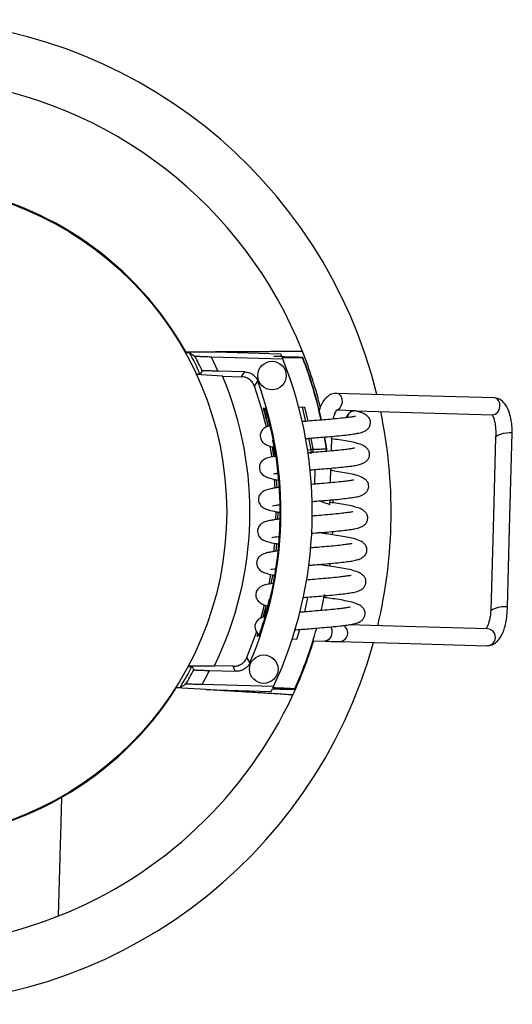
# Model space of a CAD drawing. Header units: millimetres. Extents: x 20 to 400, y 8 to 286.
# Tile 3 of 8: x 133 to 151, y 53 to 87. Entities that reach past the tile are written whole.
import ezdxf

# ---------------------------------------------------------------- set-up
doc = ezdxf.new("R2010")
doc.units = ezdxf.units.MM

msp = doc.modelspace()

# ---------------------------------------------------------------- linework, layer by layer
at = {"color": 7, "linetype": 'Continuous', "lineweight": 25}
for p, q in [((139.241, 75.613), (140.285, 75.614)), ((140.285, 75.614), (142.572, 75.55)), ((139.227, 75.589), (139.372, 75.585)), ((139.372, 75.585), (139.561, 75.469)), ((140.135, 75.444), (142.644, 75.374)), ((140.135, 75.444), (140.372, 74.937)), ((142.337, 75.465), (142.446, 75.462)), ((143.074, 75.427), (142.344, 75.448)), ((142.609, 75.46), (142.624, 75.422)), ((139.82, 74.944), (139.748, 74.835)), ((141.313, 74.911), (140.372, 74.937)), ((140.534, 74.762), (139.595, 74.815)), ((139.748, 74.835), (139.609, 74.839)), ((140.534, 74.762), (141.192, 74.744)), ((141.649, 74.411), (141.769, 74.582)), ((141.986, 73.641), (141.971, 73.642)), ((142.148, 73.008), (141.986, 73.641)), ((142.038, 73.64), (142.023, 73.64)), ((143.404, 73.674), (143.205, 73.669)), ((144.519, 73.561), (144.523, 73.561)), ((145.157, 73.551), (144.528, 73.568)), ((142.071, 73.239), (142.122, 73.001)), ((142.283, 72.519), (142.354, 72.156)), ((144.348, 72.139), (144.362, 72.651)), ((142.273, 72.288), (142.321, 71.942)), ((142.318, 72.156), (142.293, 72.284)), ((143.764, 71.488), (143.75, 70.976)), ((144.317, 71.024), (144.331, 71.535)), ((144.342, 71.453), (144.334, 71.536)), ((142.38, 70.84), (142.357, 71.147)), ((142.417, 71.132), (142.436, 70.849)), ((143.964, 70.382), (143.92, 70.388)), ((144.295, 70.263), (144.3, 70.42)), ((144.408, 70.32), (144.406, 70.429)), ((142.404, 69.732), (142.407, 70.017)), ((142.464, 70.001), (142.461, 69.741)), ((144.391, 69.203), (144.396, 69.312)), ((142.419, 68.888), (142.399, 68.621)), ((144.292, 68.095), (144.304, 68.191)), ((142.162, 67.466), (142.224, 67.808)), ((144.114, 67.001), (144.126, 67.063)), ((142.059, 66.725), (141.944, 66.31)), ((141.975, 66.319), (142.077, 66.719)), ((141.746, 65.645), (141.762, 65.645)), ((141.762, 65.645), (141.789, 65.73)), ((141.799, 65.644), (141.814, 65.643)), ((143.141, 65.535), (143.244, 65.88)), ((142.977, 65.549), (143.141, 65.535)), ((143.681, 65.485), (144.121, 65.471)), ((139.321, 64.582), (139.461, 64.579)), ((139.33, 64.606), (140.25, 64.607)), ((139.461, 64.579), (139.527, 64.465)), ((140.906, 64.588), (140.25, 64.607)), ((140.974, 64.416), (140.906, 64.588)), ((141.492, 64.718), (141.383, 64.895)), ((139.812, 63.949), (140.078, 64.441)), ((140.078, 64.441), (140.974, 64.416)), ((139.238, 63.956), (139.043, 63.85)), ((142.322, 63.878), (139.812, 63.949)), ((138.898, 63.854), (138.911, 63.829)), ((138.898, 63.854), (139.043, 63.85)), ((139.953, 63.77), (138.911, 63.829)), ((139.953, 63.77), (142.24, 63.706))]:
    msp.add_line(p, q, dxfattribs=at)
at = {"color": 8, "linetype": 'Continuous', "lineweight": 25}
for p, q in [((143.449, 73.177), (143.333, 73.672)), ((143.404, 73.674), (143.519, 73.183)), ((143.634, 72.187), (143.562, 72.584)), ((143.63, 72.59), (143.702, 72.197)), ((143.511, 72.184), (143.634, 72.187)), ((143.524, 67.002), (143.436, 67.009))]:
    msp.add_line(p, q, dxfattribs=at)
at = {"color": 7, "linetype": 'Continuous', "lineweight": 25, "flags": 128}
for points in [[(139.241, 75.613), (139.234, 75.601), (139.227, 75.589)], [(141.192, 74.744), (141.26, 74.837), (141.313, 74.911)], [(142.068, 72.973), (141.896, 73.638), (141.649, 74.411)], [(144.504, 73.563), (144.566, 73.582), (144.645, 73.645), (144.703, 73.74), (144.731, 73.853), (144.725, 73.968), (144.686, 74.066), (144.62, 74.132), (144.537, 74.157), (144.536, 74.157)], [(150.059, 74.002), (147.384, 74.077), (144.537, 74.157)], [(150.002, 73.407), (150.088, 73.427), (150.167, 73.49), (150.225, 73.585), (150.253, 73.698), (150.247, 73.813), (150.208, 73.911), (150.142, 73.977), (150.059, 74.002), (150.059, 74.002)], [(145.21, 73.541), (147.154, 73.487), (150.001, 73.407)], [(144.184, 72.218), (144.117, 72.627), (144.117, 72.631)], [(150.104, 72.627), (150.027, 69.868), (149.933, 66.53)], [(150.104, 72.628), (150.121, 72.654), (150.179, 72.69), (150.271, 72.727), (150.381, 72.759), (150.494, 72.78), (150.592, 72.789), (150.66, 72.783), (150.688, 72.764), (150.689, 72.761)], [(150.518, 66.663), (150.595, 69.422), (150.689, 72.761)], [(142.265, 71.93), (142.246, 72.054), (142.202, 72.317)], [(142.375, 72.005), (142.36, 72.005), (142.345, 72.006)], [(142.333, 68.607), (142.354, 68.818), (142.361, 68.902)], [(143.987, 66.537), (144.019, 66.678), (144.108, 67.104)], [(141.871, 66.272), (141.915, 66.427), (142.001, 66.749)], [(149.933, 66.53), (149.95, 66.556), (150.008, 66.593), (150.1, 66.629), (150.21, 66.661), (150.323, 66.683), (150.421, 66.691), (150.489, 66.686), (150.517, 66.666), (150.518, 66.663)], [(144.328, 65.973), (144.363, 65.876), (144.368, 65.762), (144.339, 65.649), (144.283, 65.553), (144.207, 65.491), (144.122, 65.471), (144.121, 65.471)], [(149.814, 65.906), (147.304, 65.976), (144.944, 66.043)], [(141.383, 64.895), (141.672, 65.653), (141.728, 65.815)], [(144.611, 65.455), (147.121, 65.384), (149.792, 65.31)]]:
    msp.add_lwpolyline(points, dxfattribs=at)
at = {"color": 8, "linetype": 'Continuous', "lineweight": 25, "flags": 128}
msp.add_lwpolyline([(144.171, 72.217), (144.105, 72.625), (144.104, 72.631)], dxfattribs=at)
at = {"color": 7, "linetype": 'Continuous', "lineweight": 25}
for centre, radius in [((129.177, 69.999), 11.5), ((142.266, 74.784), 0.5), ((141.977, 64.488), 0.5)]:
    msp.add_circle(centre, radius, dxfattribs=at)
for centre, radius, start, end in [((129.177, 69.999), 17.263, 13.8211, 164.6057), ((129.177, 69.999), 15.235, 21.689, 82.7435), ((129.177, 69.999), 11.524, 29.1551, 80.9152), ((129.177, 69.999), 15.235, 13.9133, 21.689), ((129.177, 69.999), 11.625, 24.581, 28.7208), ((129.177, 69.999), 11.736, 24.9197, 27.7782), ((129.177, 69.999), 14.5, 335.0311, 21.7567), ((129.177, 69.999), 14.25, 22.4796, 22.5565), ((129.177, 69.999), 14.5, 22.1254, 22.5102), ((129.177, 69.999), 14.5, 21.7567, 21.9635), ((129.177, 69.999), 15.17, 12.2064, 20.9189), ((129.177, 69.999), 12.316, 334.0346, 22.7532), ((129.177, 69.999), 13.4, 336.788, 19.9998), ((129.177, 69.999), 17.263, 346.6443, 11.7758), ((145.312, 73.642), 3.528, 247.1605, 253.2542), ((144.621, 65.754), 0.299, 268.0427, 62.1424), ((129.177, 69.999), 15.209, 335.8923, 344.4766), ((149.803, 65.608), 0.298, 267.7776, 87.9162), ((129.177, 69.999), 17.263, 268.3939, 344.6092), ((129.177, 69.999), 15.235, 335.0988, 342.7466), ((129.177, 69.999), 11.625, 328.067, 332.2068), ((129.177, 69.999), 11.736, 329.0096, 331.8681), ((129.177, 69.999), 14.5, 334.8243, 335.0311), ((129.177, 69.999), 15.235, 291.587, 335.0988), ((129.177, 69.999), 11.524, 299.7685, 327.6327), ((129.177, 69.999), 14.5, 334.2776, 334.6738), ((129.177, 69.999), 11.524, 268.3939, 299.7685), ((129.177, 69.999), 15.235, 268.3939, 291.587)]:
    msp.add_arc(centre, radius, start, end, dxfattribs=at)
at = {"color": 8, "linetype": 'Continuous', "lineweight": 25}
for centre, radius, start, end in [((129.177, 69.999), 15.158, 12.2866, 20.9313), ((144.017, 72.195), 0.156, 331.5557, 7.8799)]:
    msp.add_arc(centre, radius, start, end, dxfattribs=at)
at = {"color": 7, "linetype": 'Continuous', "lineweight": 25}
for points, knots in [([(143.333, 75.629), (143.136, 75.628), (142.752, 75.625), (142.153, 75.621), (141.542, 75.618), (140.919, 75.616), (140.492, 75.615), (140.285, 75.614)], [0, 0, 0, 0, 0.207278, 0.404202, 0.606126, 0.808829, 1, 1, 1, 1]), ([(139.561, 75.469), (139.562, 75.468), (139.566, 75.467), (139.605, 75.464), (139.699, 75.459), (139.838, 75.453), (139.991, 75.448), (140.095, 75.445), (140.135, 75.444)], [0, 0, 0, 0, 0.063923, 0.240275, 0.423918, 0.626866, 0.855373, 1, 1, 1, 1]), ([(142.446, 75.462), (142.466, 75.462), (142.505, 75.461), (142.557, 75.46), (142.593, 75.459), (142.608, 75.46), (142.609, 75.46), (142.609, 75.46)], [0, 0, 0, 0, 0.240432, 0.481298, 0.708858, 0.916, 1, 1, 1, 1]), ([(142.624, 75.422), (142.743, 75.42), (142.981, 75.415), (143.221, 75.413), (143.303, 75.414), (143.334, 75.414)], [0, 0, 0, 0, 0.381759, 0.764822, 1, 1, 1, 1]), ([(143.334, 75.414), (143.34, 75.414), (143.353, 75.415), (143.337, 75.417), (143.298, 75.419), (143.236, 75.422), (143.159, 75.425), (143.102, 75.426), (143.074, 75.427)], [0, 0, 0, 0, 0.160096, 0.320198, 0.481091, 0.649912, 0.831213, 1, 1, 1, 1]), ([(140.372, 74.937), (140.32, 74.939), (140.198, 74.942), (140.026, 74.945), (139.89, 74.947), (139.828, 74.946), (139.822, 74.945), (139.82, 74.944)], [0, 0, 0, 0, 0.194193, 0.44556, 0.683656, 0.896954, 1, 1, 1, 1]), ([(141.649, 74.411), (141.625, 74.462), (141.577, 74.565), (141.446, 74.676), (141.311, 74.734), (141.224, 74.741), (141.192, 74.744)], [0, 0, 0, 0, 0.280352, 0.560706, 0.841037, 1, 1, 1, 1]), ([(141.313, 74.911), (141.369, 74.904), (141.481, 74.89), (141.628, 74.799), (141.723, 74.689), (141.757, 74.61), (141.769, 74.582)], [0, 0, 0, 0, 0.282482, 0.564965, 0.847426, 1, 1, 1, 1]), ([(144.546, 74.157), (144.48, 74.153), (144.355, 74.146), (144.17, 74.028), (144.01, 73.833), (143.938, 73.622), (143.902, 73.516)], [0, 0, 0, 0, 0.203722, 0.391734, 0.695727, 1, 1, 1, 1]), ([(150.689, 72.761), (150.686, 72.852), (150.682, 73.029), (150.635, 73.33), (150.546, 73.618), (150.406, 73.834), (150.243, 73.966), (150.128, 73.989), (150.068, 74.002)], [0, 0, 0, 0, 0.1506972, 0.2929488, 0.5279992, 0.7360184, 0.862228, 1, 1, 1, 1]), ([(142.071, 73.239), (142.06, 73.285), (142.036, 73.377), (142.005, 73.499), (141.981, 73.591), (141.971, 73.636), (141.971, 73.64), (141.971, 73.642)], [0, 0, 0, 0, 0.220534, 0.441069, 0.660887, 0.875618, 1, 1, 1, 1]), ([(142.023, 73.64), (142.088, 73.412), (142.154, 73.18), (142.2, 72.943), (142.201, 72.939)], [0, 0, 0, 0, 0.982023, 1, 1, 1, 1]), ([(142.038, 73.64), (142.04, 73.636), (142.044, 73.627), (142.065, 73.56), (142.094, 73.461), (142.125, 73.348), (142.144, 73.27), (142.153, 73.238)], [0, 0, 0, 0, 0.207619, 0.415045, 0.627378, 0.846062, 1, 1, 1, 1]), ([(143.429, 72.573), (143.473, 72.577), (143.601, 72.588), (143.837, 72.607), (144.137, 72.632), (144.462, 72.659), (144.769, 72.689), (145.029, 72.72), (145.227, 72.749), (145.377, 72.78), (145.519, 72.834), (145.614, 72.899), (145.669, 72.965), (145.697, 73.024), (145.717, 73.09), (145.72, 73.152), (145.711, 73.2), (145.707, 73.215), (145.704, 73.227), (145.694, 73.257), (145.665, 73.308), (145.591, 73.383), (145.446, 73.476), (145.283, 73.521), (145.195, 73.546)], [0, 0, 0, 0, 0.031518, 0.092081, 0.161466, 0.239412, 0.324173, 0.402292, 0.472058, 0.543501, 0.587534, 0.637766, 0.682268, 0.697942, 0.709548, 0.739665, 0.749646, 0.752072, 0.755535, 0.765722, 0.799437, 0.85088, 0.918846, 1, 1, 1, 1]), ([(144.416, 73.258), (144.422, 73.287), (144.438, 73.361), (144.471, 73.449), (144.502, 73.52), (144.527, 73.554), (144.521, 73.554), (144.52, 73.554)], [0, 0, 0, 0, 0.173707, 0.448493, 0.676892, 0.917298, 1, 1, 1, 1]), ([(145.202, 73.542), (145.197, 73.544), (145.181, 73.551), (145.162, 73.549), (145.149, 73.547)], [0, 0, 0, 0, 0.2630819, 1, 1, 1, 1]), ([(141.951, 66.038), (142.039, 66.345), (142.215, 66.958), (142.397, 67.906), (142.515, 68.871), (142.56, 69.805), (142.542, 70.697), (142.469, 71.547), (142.346, 72.397), (142.217, 72.958), (142.153, 73.238)], [0, 0, 0, 0, 0.131284, 0.262567, 0.396642, 0.530717, 0.647074, 0.763431, 0.881716, 1, 1, 1, 1]), ([(145.191, 73.348), (145.192, 73.35), (145.193, 73.357), (145.136, 73.342), (145.007, 73.323), (144.812, 73.298), (144.548, 73.269), (144.234, 73.242), (143.917, 73.216), (143.611, 73.191), (143.417, 73.174), (143.323, 73.167)], [0, 0, 0, 0, 0.042032, 0.118345, 0.224245, 0.332966, 0.481822, 0.622602, 0.753179, 0.880631, 1, 1, 1, 1]), ([(149.993, 73.4), (149.993, 73.4), (149.985, 73.398), (150.001, 73.375), (150.041, 73.28), (150.08, 73.132), (150.111, 72.907), (150.107, 72.724), (150.104, 72.628)], [0, 0, 0, 0, 0.006375, 0.188479, 0.329444, 0.515391, 0.74314, 1, 1, 1, 1]), ([(142.188, 73.019), (142.161, 73.013), (142.094, 72.996), (142.004, 72.954), (141.896, 72.851), (141.85, 72.724), (141.853, 72.613), (141.884, 72.522), (141.958, 72.419), (142.071, 72.351), (142.18, 72.308), (142.282, 72.286), (142.312, 72.279)], [0, 0, 0, 0, 0.082648, 0.209152, 0.319392, 0.407081, 0.473644, 0.533338, 0.601108, 0.743756, 0.923228, 1, 1, 1, 1]), ([(145.163, 72.431), (145.082, 72.447), (144.928, 72.478), (144.647, 72.525), (144.449, 72.553), (144.36, 72.566)], [0, 0, 0, 0, 0.376096, 0.716078, 1, 1, 1, 1]), ([(145.16, 72.232), (145.16, 72.234), (145.162, 72.241), (145.105, 72.227), (144.976, 72.207), (144.781, 72.182), (144.516, 72.154), (144.203, 72.126), (143.886, 72.101), (143.66, 72.082), (143.543, 72.072), (143.527, 72.071)], [0, 0, 0, 0, 0.046672, 0.13141, 0.249002, 0.369727, 0.535017, 0.69134, 0.836332, 0.977855, 1, 1, 1, 1]), ([(143.589, 71.474), (143.657, 71.479), (143.824, 71.493), (144.106, 71.517), (144.43, 71.543), (144.738, 71.573), (144.997, 71.604), (145.196, 71.633), (145.346, 71.664), (145.488, 71.719), (145.583, 71.783), (145.638, 71.849), (145.666, 71.909), (145.685, 71.974), (145.688, 72.036), (145.68, 72.085), (145.676, 72.1), (145.673, 72.112), (145.662, 72.141), (145.634, 72.192), (145.56, 72.268), (145.415, 72.36), (145.252, 72.406), (145.163, 72.431)], [0, 0, 0, 0, 0.049141, 0.121807, 0.20344, 0.29221, 0.374023, 0.447089, 0.52191, 0.568026, 0.620634, 0.667241, 0.683656, 0.695811, 0.727352, 0.737806, 0.740346, 0.743973, 0.754642, 0.789951, 0.843827, 0.915008, 1, 1, 1, 1]), ([(143.702, 72.197), (143.691, 72.195), (143.67, 72.192), (143.646, 72.189), (143.634, 72.187)], [0, 0, 0, 0, 0.499994, 1, 1, 1, 1]), ([(143.702, 72.197), (143.717, 72.198), (143.832, 72.202), (144.028, 72.211), (144.123, 72.215), (144.171, 72.217)], [0, 0, 0, 0, 0.069633, 0.534622, 1, 1, 1, 1]), ([(144.164, 72.123), (144.17, 72.133), (144.184, 72.159), (144.189, 72.194), (144.183, 72.215), (144.182, 72.218)], [0, 0, 0, 0, 0.347817, 0.89556, 1, 1, 1, 1]), ([(142.4, 71.955), (142.396, 71.955), (142.341, 71.947), (142.229, 71.927), (142.094, 71.892), (141.973, 71.839), (141.865, 71.735), (141.818, 71.609), (141.822, 71.497), (141.853, 71.407), (141.927, 71.303), (142.038, 71.236), (142.201, 71.178), (142.355, 71.141), (142.48, 71.119), (142.497, 71.116)], [0, 0, 0, 0, 0.006378, 0.089633, 0.222417, 0.312099, 0.390251, 0.452416, 0.499604, 0.541923, 0.589967, 0.691094, 0.818326, 0.975767, 1, 1, 1, 1]), ([(142.345, 72.006), (142.344, 72.007), (142.343, 72.01), (142.341, 72.024), (142.338, 72.038), (142.334, 72.06), (142.329, 72.089), (142.323, 72.124), (142.32, 72.144), (142.318, 72.156)], [0, 0, 0, 0, 0.2126291, 0.3177816, 0.4229306, 0.5280768, 0.7405734, 0.8475716, 1, 1, 1, 1]), ([(142.354, 72.156), (142.356, 72.139), (142.36, 72.113), (142.365, 72.082), (142.368, 72.061), (142.371, 72.037), (142.374, 72.019), (142.375, 72.007), (142.375, 72.006), (142.375, 72.005)], [0, 0, 0, 0, 0.216013, 0.322858, 0.429298, 0.53536, 0.748917, 0.854318, 1, 1, 1, 1]), ([(142.319, 71.336), (142.319, 71.336), (142.315, 71.332), (142.34, 71.339), (142.379, 71.347), (142.46, 71.358), (142.477, 71.361)], [0, 0, 0, 0, 0.017565, 0.26426, 0.849753, 1, 1, 1, 1]), ([(143.66, 70.367), (143.693, 70.369), (143.827, 70.38), (144.075, 70.401), (144.399, 70.427), (144.706, 70.458), (144.966, 70.489), (145.165, 70.518), (145.315, 70.548), (145.456, 70.603), (145.551, 70.667), (145.607, 70.733), (145.635, 70.793), (145.654, 70.858), (145.657, 70.92), (145.648, 70.969), (145.645, 70.984), (145.641, 70.996), (145.631, 71.026), (145.603, 71.076), (145.529, 71.152), (145.383, 71.244), (145.221, 71.29), (145.132, 71.315)], [0, 0, 0, 0, 0.025136, 0.099637, 0.183331, 0.274342, 0.35822, 0.433131, 0.509841, 0.557121, 0.611057, 0.65884, 0.67567, 0.688132, 0.720469, 0.731187, 0.733791, 0.737509, 0.748448, 0.784648, 0.839884, 0.912862, 1, 1, 1, 1]), ([(145.132, 71.315), (145.051, 71.331), (144.897, 71.362), (144.614, 71.409), (144.415, 71.438), (144.324, 71.451)], [0, 0, 0, 0, 0.374389, 0.712828, 1, 1, 1, 1]), ([(142.519, 70.861), (142.463, 70.853), (142.356, 70.839), (142.195, 70.811), (142.063, 70.776), (141.941, 70.723), (141.833, 70.619), (141.787, 70.493), (141.79, 70.382), (141.822, 70.291), (141.896, 70.188), (142.007, 70.12), (142.168, 70.062), (142.348, 70.021), (142.502, 69.994), (142.547, 69.986)], [0, 0, 0, 0, 0.079059, 0.15326, 0.271603, 0.351532, 0.421185, 0.476589, 0.518645, 0.556362, 0.599181, 0.68931, 0.802705, 0.943024, 1, 1, 1, 1]), ([(145.128, 71.116), (145.129, 71.119), (145.131, 71.126), (145.074, 71.111), (144.945, 71.091), (144.749, 71.066), (144.485, 71.038), (144.171, 71.01), (143.887, 70.987), (143.711, 70.973), (143.641, 70.967)], [0, 0, 0, 0, 0.050035, 0.140876, 0.26694, 0.39636, 0.573558, 0.741141, 0.896578, 1, 1, 1, 1]), ([(142.288, 70.221), (142.287, 70.22), (142.284, 70.217), (142.308, 70.223), (142.37, 70.235), (142.489, 70.251), (142.541, 70.258)], [0, 0, 0, 0, 0.01346, 0.202501, 0.651161, 1, 1, 1, 1]), ([(143.646, 69.252), (143.674, 69.255), (143.802, 69.265), (144.044, 69.285), (144.368, 69.312), (144.675, 69.342), (144.935, 69.373), (145.134, 69.402), (145.284, 69.433), (145.425, 69.488), (145.52, 69.552), (145.575, 69.618), (145.603, 69.677), (145.623, 69.743), (145.626, 69.805), (145.617, 69.854), (145.613, 69.869), (145.61, 69.88), (145.6, 69.91), (145.572, 69.961), (145.498, 70.036), (145.352, 70.129), (145.189, 70.174), (145.101, 70.199)], [0, 0, 0, 0, 0.020836, 0.095666, 0.179729, 0.271141, 0.355389, 0.430631, 0.507679, 0.555168, 0.609342, 0.657335, 0.674239, 0.686756, 0.719236, 0.730001, 0.732617, 0.736351, 0.747338, 0.783699, 0.839178, 0.912478, 1, 1, 1, 1]), ([(145.101, 70.199), (145.02, 70.216), (144.865, 70.247), (144.584, 70.293), (144.387, 70.322), (144.297, 70.335)], [0, 0, 0, 0, 0.376096, 0.716078, 1, 1, 1, 1]), ([(142.545, 69.752), (142.529, 69.75), (142.444, 69.741), (142.331, 69.724), (142.163, 69.696), (142.032, 69.661), (141.91, 69.607), (141.802, 69.504), (141.756, 69.378), (141.759, 69.266), (141.79, 69.175), (141.865, 69.072), (141.975, 69.004), (142.137, 68.947), (142.313, 68.906), (142.463, 68.88), (142.503, 68.873)], [0, 0, 0, 0, 0.018624, 0.101624, 0.174442, 0.290581, 0.369021, 0.437376, 0.491748, 0.533021, 0.570034, 0.612056, 0.700506, 0.811788, 0.949492, 1, 1, 1, 1]), ([(145.097, 70.001), (145.098, 70.003), (145.099, 70.01), (145.042, 69.995), (144.913, 69.976), (144.718, 69.951), (144.454, 69.922), (144.14, 69.895), (143.87, 69.873), (143.709, 69.86), (143.653, 69.855)], [0, 0, 0, 0, 0.051124, 0.143944, 0.272753, 0.404992, 0.586048, 0.757281, 0.916103, 1, 1, 1, 1]), ([(142.256, 69.105), (142.256, 69.105), (142.253, 69.101), (142.276, 69.107), (142.34, 69.12), (142.462, 69.136), (142.516, 69.144)], [0, 0, 0, 0, 0.013269, 0.19963, 0.641927, 1, 1, 1, 1]), ([(143.546, 68.131), (143.597, 68.135), (143.748, 68.148), (144.012, 68.17), (144.337, 68.196), (144.644, 68.226), (144.903, 68.257), (145.102, 68.287), (145.252, 68.317), (145.394, 68.372), (145.489, 68.436), (145.544, 68.502), (145.572, 68.562), (145.591, 68.627), (145.594, 68.689), (145.586, 68.738), (145.582, 68.753), (145.579, 68.765), (145.569, 68.795), (145.54, 68.845), (145.466, 68.921), (145.321, 69.013), (145.158, 69.059), (145.069, 69.084)], [0, 0, 0, 0, 0.037309, 0.110879, 0.193528, 0.283402, 0.366234, 0.440209, 0.515961, 0.562651, 0.615914, 0.6631, 0.679719, 0.692026, 0.72396, 0.734543, 0.737115, 0.740787, 0.751589, 0.787337, 0.841884, 0.91395, 1, 1, 1, 1]), ([(145.069, 69.084), (144.988, 69.1), (144.834, 69.131), (144.548, 69.178), (144.269, 69.219), (144.049, 69.25), (143.925, 69.267), (143.889, 69.272)], [0, 0, 0, 0, 0.2727, 0.519215, 0.734601, 0.922027, 1, 1, 1, 1]), ([(145.066, 68.885), (145.066, 68.888), (145.068, 68.894), (145.011, 68.88), (144.882, 68.86), (144.687, 68.835), (144.423, 68.807), (144.109, 68.779), (143.836, 68.757), (143.673, 68.744), (143.615, 68.739)], [0, 0, 0, 0, 0.050955, 0.143468, 0.27185, 0.403651, 0.584108, 0.754774, 0.91307, 1, 1, 1, 1]), ([(142.474, 68.632), (142.472, 68.632), (142.4, 68.624), (142.3, 68.608), (142.131, 68.58), (142.001, 68.545), (141.879, 68.492), (141.771, 68.388), (141.724, 68.262), (141.728, 68.15), (141.759, 68.06), (141.834, 67.956), (141.944, 67.889), (142.108, 67.831), (142.249, 67.797), (142.358, 67.777), (142.361, 67.777)], [0, 0, 0, 0, 0.00278, 0.091413, 0.169173, 0.293193, 0.376956, 0.44995, 0.508011, 0.552085, 0.59161, 0.636483, 0.730936, 0.84977, 0.996819, 1, 1, 1, 1]), ([(145.038, 67.968), (144.957, 67.984), (144.803, 68.015), (144.517, 68.063), (144.237, 68.104), (144.018, 68.134), (143.894, 68.152), (143.857, 68.157)], [0, 0, 0, 0, 0.272701, 0.519215, 0.734601, 0.922027, 1, 1, 1, 1]), ([(142.225, 67.989), (142.225, 67.989), (142.221, 67.985), (142.246, 67.992), (142.289, 68.001), (142.377, 68.013), (142.399, 68.016)], [0, 0, 0, 0, 0.016702, 0.251282, 0.808021, 1, 1, 1, 1]), ([(142.286, 67.794), (142.282, 67.767), (142.268, 67.663), (142.244, 67.561), (142.227, 67.485)], [0, 0, 0, 0, 0.257195, 1, 1, 1, 1]), ([(143.357, 67.002), (143.373, 67.004), (143.473, 67.012), (143.681, 67.029), (143.981, 67.054), (144.305, 67.08), (144.613, 67.111), (144.872, 67.142), (145.071, 67.171), (145.221, 67.201), (145.362, 67.256), (145.458, 67.32), (145.513, 67.387), (145.541, 67.446), (145.56, 67.511), (145.563, 67.573), (145.555, 67.622), (145.551, 67.637), (145.548, 67.649), (145.537, 67.679), (145.509, 67.729), (145.435, 67.805), (145.289, 67.897), (145.127, 67.943), (145.038, 67.968)], [0, 0, 0, 0, 0.011642, 0.073448, 0.144256, 0.223803, 0.310303, 0.390025, 0.461223, 0.534132, 0.579069, 0.630332, 0.675747, 0.691743, 0.703587, 0.734322, 0.744508, 0.746984, 0.750517, 0.760914, 0.795321, 0.847819, 0.917181, 1, 1, 1, 1]), ([(145.035, 67.77), (145.035, 67.772), (145.037, 67.779), (144.98, 67.764), (144.851, 67.745), (144.655, 67.72), (144.391, 67.691), (144.078, 67.664), (143.764, 67.638), (143.56, 67.621), (143.462, 67.613)], [0, 0, 0, 0, 0.048, 0.135149, 0.256088, 0.380247, 0.550241, 0.711011, 0.860129, 1, 1, 1, 1]), ([(142.306, 67.497), (142.292, 67.495), (142.226, 67.486), (142.103, 67.464), (141.969, 67.43), (141.848, 67.376), (141.739, 67.273), (141.693, 67.146), (141.697, 67.035), (141.728, 66.944), (141.802, 66.841), (141.916, 66.773), (142.001, 66.737), (142.074, 66.72), (142.077, 66.719)], [0, 0, 0, 0, 0.028022, 0.126933, 0.284688, 0.391235, 0.484084, 0.557939, 0.614001, 0.664278, 0.721357, 0.841501, 0.992659, 1, 1, 1, 1]), ([(143.409, 66.496), (143.414, 66.513), (143.457, 66.68), (143.492, 66.85), (143.524, 67.002)], [0, 0, 0, 0, 0.103822, 1, 1, 1, 1]), ([(145.007, 66.852), (144.926, 66.869), (144.772, 66.9), (144.485, 66.947), (144.249, 66.982), (144.109, 67.002), (144.067, 67.007)], [0, 0, 0, 0, 0.330368, 0.629012, 0.889946, 1, 1, 1, 1]), ([(142.166, 66.926), (142.117, 66.724), (142.014, 66.291), (141.873, 65.869), (141.799, 65.644)], [0, 0, 0, 0, 0.466925, 1, 1, 1, 1]), ([(143.075, 65.866), (143.083, 65.866), (143.176, 65.875), (143.367, 65.89), (143.648, 65.914), (143.95, 65.938), (144.274, 65.965), (144.581, 65.995), (144.841, 66.026), (145.04, 66.055), (145.19, 66.086), (145.331, 66.141), (145.426, 66.205), (145.482, 66.271), (145.509, 66.33), (145.529, 66.396), (145.532, 66.458), (145.523, 66.507), (145.52, 66.522), (145.516, 66.533), (145.506, 66.563), (145.478, 66.614), (145.404, 66.689), (145.258, 66.782), (145.095, 66.827), (145.007, 66.852)], [0, 0, 0, 0, 0.005999, 0.068635, 0.126877, 0.193602, 0.268562, 0.350074, 0.425199, 0.492292, 0.560996, 0.603342, 0.651649, 0.694445, 0.709518, 0.72068, 0.749642, 0.759241, 0.761574, 0.764904, 0.774701, 0.807123, 0.856595, 0.921956, 1, 1, 1, 1]), ([(145.003, 66.654), (145.004, 66.656), (145.005, 66.663), (144.949, 66.648), (144.819, 66.629), (144.624, 66.604), (144.36, 66.575), (144.046, 66.548), (143.73, 66.522), (143.452, 66.499), (143.285, 66.485), (143.219, 66.48)], [0, 0, 0, 0, 0.043575, 0.122689, 0.232478, 0.345191, 0.499512, 0.645461, 0.780831, 0.912962, 1, 1, 1, 1]), ([(149.771, 65.311), (149.842, 65.314), (149.977, 65.321), (150.137, 65.431), (150.253, 65.567), (150.338, 65.719), (150.408, 65.895), (150.466, 66.115), (150.509, 66.378), (150.515, 66.567), (150.518, 66.663)], [0, 0, 0, 0, 0.144088, 0.275537, 0.391457, 0.492608, 0.599758, 0.722858, 0.858161, 1, 1, 1, 1]), ([(142.021, 66.331), (141.987, 66.323), (141.912, 66.305), (141.817, 66.26), (141.708, 66.157), (141.662, 66.031), (141.665, 65.919), (141.696, 65.83), (141.744, 65.758), (141.776, 65.738), (141.789, 65.73)], [0, 0, 0, 0, 0.156906, 0.346164, 0.511089, 0.642276, 0.741858, 0.831165, 0.932553, 1, 1, 1, 1]), ([(149.933, 66.53), (149.928, 66.465), (149.917, 66.34), (149.883, 66.18), (149.846, 66.059), (149.81, 65.978), (149.782, 65.929), (149.773, 65.919), (149.77, 65.915)], [0, 0, 0, 0, 0.2320269, 0.4463182, 0.6346538, 0.7921832, 0.9253335, 1, 1, 1, 1]), ([(141.951, 66.038), (141.936, 65.993), (141.908, 65.902), (141.867, 65.782), (141.835, 65.693), (141.818, 65.649), (141.815, 65.645), (141.814, 65.643)], [0, 0, 0, 0, 0.220584, 0.441115, 0.662309, 0.879456, 1, 1, 1, 1]), ([(141.746, 65.645), (141.747, 65.65), (141.749, 65.659), (141.761, 65.7), (141.773, 65.736), (141.774, 65.741)], [0, 0, 0, 0, 0.466021, 0.931698, 1, 1, 1, 1]), ([(144.121, 65.471), (144.224, 65.467), (144.431, 65.46), (144.551, 65.457), (144.611, 65.455)], [0, 0, 0, 0, 0.499865, 1, 1, 1, 1]), ([(140.906, 64.588), (140.96, 64.592), (141.07, 64.599), (141.22, 64.677), (141.327, 64.782), (141.367, 64.864), (141.383, 64.895)], [0, 0, 0, 0, 0.26663, 0.546402, 0.826174, 1, 1, 1, 1]), ([(141.492, 64.718), (141.465, 64.668), (141.41, 64.569), (141.272, 64.466), (141.135, 64.419), (141.034, 64.414), (140.989, 64.416), (140.974, 64.416)], [0, 0, 0, 0, 0.262549, 0.525098, 0.787628, 0.929434, 1, 1, 1, 1]), ([(139.527, 64.465), (139.527, 64.465), (139.53, 64.464), (139.566, 64.461), (139.658, 64.456), (139.794, 64.45), (139.941, 64.445), (140.04, 64.442), (140.078, 64.441)], [0, 0, 0, 0, 0.061793, 0.24691, 0.434798, 0.636829, 0.859393, 1, 1, 1, 1]), ([(139.812, 63.949), (139.766, 63.95), (139.647, 63.953), (139.469, 63.957), (139.318, 63.958), (139.248, 63.958), (139.24, 63.957), (139.238, 63.956)], [0, 0, 0, 0, 0.169409, 0.428627, 0.677923, 0.897982, 1, 1, 1, 1]), ([(142.996, 63.584), (142.799, 63.597), (142.416, 63.621), (141.819, 63.659), (141.209, 63.696), (140.587, 63.733), (140.16, 63.758), (139.953, 63.77)], [0, 0, 0, 0, 0.206836, 0.403956, 0.605689, 0.808185, 1, 1, 1, 1]), ([(142.283, 63.796), (142.405, 63.794), (142.649, 63.789), (142.917, 63.786), (143.061, 63.788), (143.072, 63.794), (142.965, 63.803), (142.759, 63.814), (142.52, 63.823), (142.355, 63.829), (142.299, 63.831)], [0, 0, 0, 0, 0.146212, 0.292911, 0.430035, 0.557097, 0.679629, 0.80369, 0.93438, 1, 1, 1, 1]), ([(134.782, 55.833), (134.788, 56.055), (134.8, 56.488), (134.819, 57.149), (134.838, 57.833), (134.858, 58.543), (134.879, 59.271), (134.892, 59.759), (134.899, 59.995)], [0, 0, 0, 0, 0.175449, 0.341604, 0.500173, 0.678161, 0.844762, 1, 1, 1, 1])]:
    msp.add_open_spline(points, degree=3, knots=knots, dxfattribs=at)
at = {"color": 8, "linetype": 'Continuous', "lineweight": 25}
for points, knots in [([(145.205, 73.542), (145.202, 73.544), (145.174, 73.556), (145.119, 73.549), (145.07, 73.535), (145.049, 73.525), (145.048, 73.524)], [0, 0, 0, 0, 0.051948, 0.591814, 0.971282, 1, 1, 1, 1]), ([(145.048, 73.524), (145.05, 73.526), (145.053, 73.527), (145.072, 73.537), (145.103, 73.551), (145.135, 73.548), (145.149, 73.547)], [0, 0, 0, 0, 0.071744, 0.080762, 0.592444, 1, 1, 1, 1]), ([(144.878, 73.307), (144.879, 73.314), (144.885, 73.355), (144.925, 73.422), (144.983, 73.486), (145.028, 73.515), (145.047, 73.524), (145.048, 73.524)], [0, 0, 0, 0, 0.07432, 0.420966, 0.76819, 0.984412, 1, 1, 1, 1]), ([(145.048, 73.524), (145.046, 73.523), (145.03, 73.514), (144.99, 73.484), (144.942, 73.419), (144.91, 73.353), (144.907, 73.315), (144.906, 73.31)], [0, 0, 0, 0, 0.026702, 0.238867, 0.596476, 0.953176, 1, 1, 1, 1]), ([(143.631, 72.041), (143.631, 72.044), (143.632, 72.053), (143.634, 72.077), (143.634, 72.106), (143.634, 72.142), (143.634, 72.17), (143.634, 72.187)], [0, 0, 0, 0, 0.168331, 0.39846, 0.582751, 0.741279, 1, 1, 1, 1]), ([(143.702, 72.197), (143.702, 72.187), (143.703, 72.166), (143.7, 72.136), (143.694, 72.109), (143.688, 72.091), (143.684, 72.084), (143.684, 72.084)], [0, 0, 0, 0, 0.248238, 0.496486, 0.744741, 0.993015, 1, 1, 1, 1]), ([(144.171, 72.217), (144.176, 72.217), (144.184, 72.218), (144.181, 72.218), (144.18, 72.218)], [0, 0, 0, 0, 0.603805, 1, 1, 1, 1])]:
    msp.add_open_spline(points, degree=3, knots=knots, dxfattribs=at)

doc.saveas('drawing.dxf')
